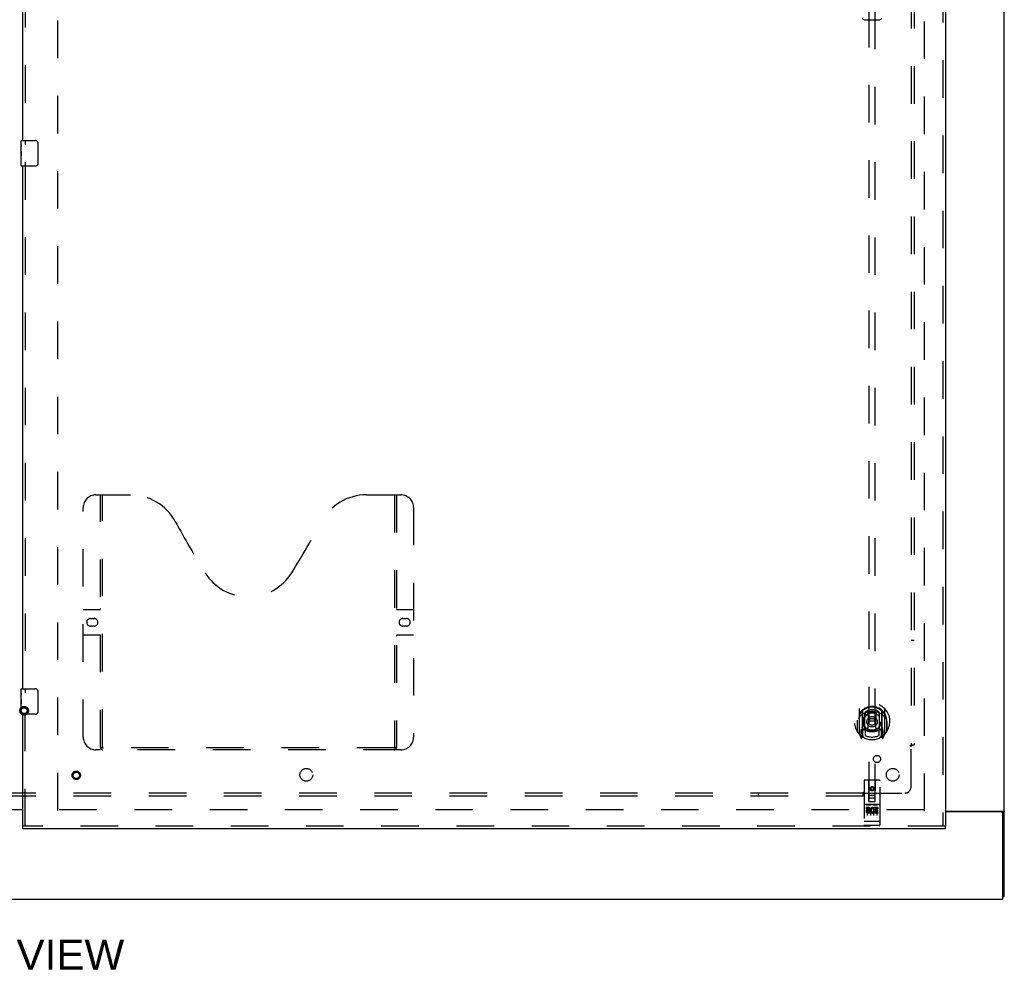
# Model space of a CAD drawing. Header units: inches. Extents: x 0 to 268, y 0 to 174.
# Tile 5 of 77: x 93 to 132, y 46 to 83. Entities that reach past the tile are written whole.
import ezdxf

# ---------------------------------------------------------------- set-up
doc = ezdxf.new("R2010")
doc.units = ezdxf.units.IN
doc.header["$LTSCALE"] = 14.749625
doc.header["$MEASUREMENT"] = 0
doc.linetypes.add('HIDDEN', pattern=[0.2, 0.1, -0.1])
doc.layers.get('0').update_dxf_attribs({"linetype": 'CONTINUOUS'})
for name, color, linetype in [('DEFAULT_2', 8, 'HIDDEN'), ('DIMENSIONS', 7, 'CONTINUOUS'), ('RIGHTHAND_DOOR_ASSEMBLY', 7, 'CONTINUOUS'), ('SUBPANEL', 7, 'CONTINUOUS')]:
    doc.layers.add(name, color=color, linetype=linetype)
doc.styles.get("Standard").update_dxf_attribs({"font": 'arial.ttf'})

msp = doc.modelspace()

# ---------------------------------------------------------------- linework, layer by layer
at = {"color": 3, "linetype": 'Continuous'}
for p, q in [((131.908, 48.511), (131.908, 128.303)), ((92.096, 51.922), (93.408, 51.922)), ((93.408, 51.907), (92.096, 51.907)), ((129.596, 51.855), (131.868, 51.855)), ((131.796, 51.824), (129.596, 51.824)), ((131.856, 48.407), (131.856, 51.764)), ((54.21, 48.407), (131.856, 48.407))]:
    msp.add_line(p, q, dxfattribs=at)
at = {"color": 7, "linetype": 'Continuous'}
for p, q in [((131.804, 51.825), (131.908, 51.825)), ((131.856, 48.511), (131.908, 48.511))]:
    msp.add_line(p, q, dxfattribs=at)
for points in [[(131.786, 51.855), (131.786, 51.854), (131.786, 51.852), (131.786, 51.851), (131.786, 51.849), (131.786, 51.847), (131.787, 51.845), (131.789, 51.844), (131.79, 51.842), (131.791, 51.841), (131.793, 51.839), (131.795, 51.838), (131.796, 51.836), (131.798, 51.835), (131.799, 51.833), (131.801, 51.832), (131.802, 51.83), (131.803, 51.829)], [(131.803, 51.829), (131.804, 51.827), (131.804, 51.826), (131.804, 51.825)]]:
    msp.add_lwpolyline(points, dxfattribs=at)
at = {"color": 3, "linetype": 'Continuous'}
for points in [[(131.868, 51.855), (131.869, 51.854), (131.872, 51.852), (131.874, 51.851), (131.877, 51.849), (131.879, 51.847), (131.882, 51.846), (131.888, 51.843)], [(131.888, 51.843), (131.891, 51.842), (131.894, 51.84), (131.897, 51.839), (131.899, 51.837), (131.901, 51.835), (131.903, 51.834), (131.905, 51.832), (131.906, 51.83), (131.907, 51.829), (131.908, 51.827), (131.908, 51.826), (131.908, 51.825)]]:
    msp.add_lwpolyline(points, dxfattribs=at)
msp.add_arc((131.796, 51.764), 0.06, 0, 90, dxfattribs=at)
at = {"layer": 'DEFAULT_2', "color": 8, "linetype": 'HIDDEN'}
for p, q in [((94.783, 51.886), (94.783, 124.928)), ((128.783, 51.855), (128.783, 124.959)), ((128.769, 51.907), (94.679, 51.907))]:
    msp.add_line(p, q, dxfattribs=at)
for radius in [0.169, 0.124, 0.114]:
    msp.add_circle((93.467, 55.797), radius, dxfattribs=at)
at = {"layer": 'RIGHTHAND_DOOR_ASSEMBLY', "color": 8, "linetype": 'HIDDEN'}
for p, q in [((129.492, 125.553), (129.492, 51.261)), ((93.512, 98.812), (93.512, 78.002)), ((126.596, 86.236), (126.596, 52.235)), ((126.846, 52.235), (126.846, 86.236)), ((93.512, 77.312), (93.512, 56.502)), ((96.282, 64.261), (97.637, 64.261)), ((96.457, 54.351), (96.457, 64.261)), ((96.537, 54.381), (96.537, 64.261)), ((106.887, 64.261), (108.242, 64.261)), ((107.987, 64.261), (107.987, 54.381)), ((108.067, 64.261), (108.067, 54.351)), ((95.782, 54.761), (95.782, 63.761)), ((108.742, 63.761), (108.742, 54.761)), ((95.782, 59.761), (96.417, 59.761)), ((108.107, 59.761), (108.742, 59.761)), ((96.069, 59.411), (96.206, 59.411)), ((96.206, 59.111), (96.069, 59.111)), ((108.319, 59.411), (108.456, 59.411)), ((108.456, 59.111), (108.319, 59.111)), ((96.417, 58.761), (95.782, 58.761)), ((108.742, 58.761), (108.107, 58.761)), ((93.512, 51.261), (93.512, 55.812)), ((126.221, 55.862), (126.221, 54.895)), ((126.338, 55.809), (126.338, 54.792)), ((126.346, 55.784), (126.346, 54.781)), ((126.438, 55.061), (126.438, 55.692)), ((126.446, 55.744), (126.446, 55.641)), ((126.558, 55.718), (126.588, 55.379)), ((126.883, 55.718), (126.853, 55.379)), ((126.996, 55.641), (126.996, 55.744)), ((127.003, 55.692), (127.003, 55.061)), ((127.096, 55.784), (127.096, 54.781)), ((127.103, 55.809), (127.103, 54.792)), ((127.221, 54.895), (127.221, 55.862)), ((126.138, 55.379), (126.153, 55.379)), ((126.138, 55.379), (126.138, 54.99)), ((126.146, 55.425), (126.146, 55.428)), ((126.146, 54.968), (126.146, 55.425)), ((126.558, 55.034), (126.588, 55.379)), ((126.853, 55.379), (126.588, 55.379)), ((126.884, 55.034), (126.853, 55.379)), ((127.303, 55.379), (127.288, 55.379)), ((127.296, 55.425), (127.296, 55.428)), ((127.296, 54.968), (127.296, 55.425)), ((127.303, 55.379), (127.303, 54.99)), ((126.225, 54.884), (126.295, 54.709)), ((126.338, 55.05), (126.278, 55.05)), ((126.278, 55.05), (126.278, 54.9)), ((126.278, 54.9), (126.346, 54.9)), ((126.316, 54.953), (126.287, 54.907)), ((126.416, 54.731), (126.346, 54.84)), ((126.348, 55.013), (126.348, 54.805)), ((126.438, 55.051), (126.366, 55.051)), ((126.434, 55.033), (126.368, 55.033)), ((126.446, 55.08), (126.446, 54.827)), ((126.996, 54.827), (126.996, 55.08)), ((127.076, 55.051), (127.003, 55.051)), ((127.073, 55.033), (127.007, 55.033)), ((127.096, 54.84), (127.026, 54.731)), ((127.093, 54.805), (127.093, 55.013)), ((127.096, 54.9), (127.163, 54.9)), ((127.163, 55.05), (127.103, 55.05)), ((127.155, 54.907), (127.126, 54.953)), ((127.146, 54.709), (127.216, 54.884)), ((127.163, 54.9), (127.163, 55.05)), ((126.317, 54.789), (126.321, 54.786)), ((126.324, 54.712), (126.338, 54.792)), ((127.103, 54.792), (127.118, 54.712)), ((127.124, 54.789), (127.125, 54.789)), ((127.125, 54.789), (127.125, 54.789)), ((127.125, 54.789), (127.125, 54.789)), ((108.242, 54.261), (96.282, 54.261)), ((107.983, 54.341), (96.541, 54.341)), ((126.408, 53.045), (126.408, 51.32)), ((127.003, 53.075), (126.438, 53.075)), ((126.594, 52.235), (126.591, 53.045)), ((126.847, 52.235), (126.851, 53.045)), ((127.033, 51.32), (127.033, 53.045)), ((126.721, 52.807), (126.658, 52.771)), ((126.658, 52.771), (126.668, 52.765)), ((126.658, 52.771), (126.658, 52.699)), ((126.658, 52.699), (126.668, 52.705)), ((126.658, 52.699), (126.721, 52.663)), ((126.721, 52.796), (126.668, 52.765)), ((126.668, 52.765), (126.668, 52.705)), ((126.668, 52.705), (126.721, 52.674)), ((126.783, 52.771), (126.721, 52.807)), ((126.721, 52.807), (126.721, 52.796)), ((126.773, 52.765), (126.721, 52.796)), ((126.721, 52.674), (126.773, 52.705)), ((126.721, 52.663), (126.783, 52.699)), ((126.721, 52.663), (126.721, 52.674)), ((126.783, 52.771), (126.773, 52.765)), ((126.773, 52.705), (126.773, 52.765)), ((126.783, 52.699), (126.773, 52.705)), ((126.783, 52.699), (126.783, 52.771)), ((126.593, 52.485), (126.848, 52.485)), ((126.594, 52.235), (126.596, 52.235)), ((126.596, 52.235), (126.846, 52.235)), ((126.806, 52.36), (126.636, 52.36)), ((126.846, 52.235), (126.847, 52.235)), ((127.003, 52.118), (126.438, 52.118)), ((126.576, 51.996), (126.484, 51.996)), ((126.484, 51.996), (126.484, 51.953)), ((126.576, 51.953), (126.484, 51.953)), ((126.51, 52.102), (126.682, 52.102)), ((126.533, 51.987), (126.533, 51.681)), ((126.58, 51.91), (126.534, 51.91)), ((126.576, 51.869), (126.548, 51.869)), ((126.64, 51.825), (126.548, 51.825)), ((126.64, 51.782), (126.548, 51.782)), ((126.64, 51.825), (126.64, 51.782)), ((126.658, 51.987), (126.658, 51.681)), ((126.76, 52.102), (126.932, 52.102)), ((126.772, 51.831), (126.789, 51.791)), ((126.783, 51.987), (126.783, 51.681)), ((126.797, 51.96), (126.784, 51.941)), ((126.793, 51.985), (126.797, 51.983)), ((126.953, 51.996), (126.797, 51.996)), ((126.797, 51.996), (126.797, 51.983)), ((126.797, 51.96), (126.797, 51.782)), ((126.953, 51.782), (126.797, 51.782)), ((126.953, 51.953), (126.839, 51.953)), ((126.839, 51.953), (126.839, 51.91)), ((126.931, 51.91), (126.839, 51.91)), ((126.931, 51.867), (126.839, 51.867)), ((126.839, 51.867), (126.839, 51.825)), ((126.953, 51.825), (126.839, 51.825)), ((126.908, 51.987), (126.908, 51.681)), ((126.931, 51.91), (126.931, 51.867)), ((126.953, 51.996), (126.953, 51.953)), ((126.953, 51.825), (126.953, 51.782)), ((126.426, 51.448), (126.425, 51.448)), ((126.427, 51.448), (126.426, 51.448)), ((126.426, 51.448), (126.426, 51.448)), ((126.428, 51.448), (126.427, 51.448)), ((126.429, 51.448), (126.428, 51.448)), ((126.43, 51.448), (126.429, 51.448)), ((126.431, 51.448), (126.43, 51.448)), ((126.43, 51.448), (126.43, 51.448)), ((126.432, 51.448), (126.431, 51.448)), ((126.433, 51.448), (126.432, 51.448)), ((126.434, 51.448), (126.433, 51.448)), ((126.435, 51.448), (126.434, 51.448)), ((126.436, 51.448), (126.435, 51.448)), ((126.435, 51.448), (126.435, 51.448)), ((126.437, 51.448), (126.436, 51.448)), ((126.438, 51.448), (126.437, 51.448)), ((127.003, 51.448), (126.438, 51.448)), ((127.003, 51.448), (127.004, 51.448)), ((127.004, 51.448), (127.005, 51.448)), ((127.005, 51.448), (127.006, 51.448)), ((127.006, 51.448), (127.007, 51.448)), ((127.007, 51.448), (127.008, 51.448)), ((127.007, 51.448), (127.007, 51.448)), ((127.008, 51.448), (127.009, 51.448)), ((127.009, 51.448), (127.01, 51.448)), ((127.01, 51.448), (127.011, 51.448)), ((127.011, 51.448), (127.012, 51.448)), ((127.012, 51.448), (127.013, 51.448)), ((127.012, 51.448), (127.012, 51.448)), ((127.014, 51.448), (127.015, 51.448)), ((127.015, 51.448), (127.016, 51.448)), ((127.016, 51.448), (127.017, 51.448)), ((127.017, 51.448), (127.017, 51.449)), ((129.596, 51.261), (93.408, 51.261)), ((127.003, 51.29), (126.438, 51.29))]:
    msp.add_line(p, q, dxfattribs=at)
at = {"layer": 'RIGHTHAND_DOOR_ASSEMBLY', "color": 3, "linetype": 'Continuous'}
for p, q in [((129.596, 125.553), (129.596, 51.261)), ((93.408, 78.157), (93.408, 98.657)), ((93.408, 56.657), (93.408, 77.157)), ((93.408, 51.261), (93.408, 55.657)), ((129.596, 51.157), (93.408, 51.157))]:
    msp.add_line(p, q, dxfattribs=at)
at = {"layer": 'RIGHTHAND_DOOR_ASSEMBLY', "color": 7, "linetype": 'Continuous'}
for p, q in [((126.421, 82.895), (127.021, 82.895)), ((93.348, 77.997), (93.348, 78.142)), ((93.363, 78.157), (93.903, 78.157)), ((94.003, 78.057), (94.003, 77.257)), ((93.348, 77.739), (93.348, 77.996)), ((93.354, 77.94), (93.348, 77.94)), ((93.348, 77.772), (93.355, 77.772)), ((93.348, 77.172), (93.348, 77.736)), ((93.35, 77.709), (93.348, 77.709)), ((93.355, 77.772), (93.355, 77.909)), ((93.348, 77.578), (93.354, 77.578)), ((93.348, 77.542), (93.355, 77.542)), ((93.348, 77.479), (93.355, 77.479)), ((93.348, 77.311), (93.355, 77.311)), ((93.355, 77.311), (93.355, 77.542)), ((93.903, 77.157), (93.363, 77.157)), ((93.348, 56.497), (93.348, 56.642)), ((93.348, 56.239), (93.348, 56.496)), ((93.354, 56.44), (93.348, 56.44)), ((93.355, 56.272), (93.355, 56.409)), ((93.363, 56.657), (93.903, 56.657)), ((94.003, 56.557), (94.003, 55.757)), ((93.348, 56.272), (93.355, 56.272)), ((93.348, 55.672), (93.348, 56.236)), ((93.35, 56.209), (93.348, 56.209)), ((93.348, 56.078), (93.354, 56.078)), ((93.348, 56.042), (93.355, 56.042)), ((93.355, 55.811), (93.355, 56.042)), ((93.348, 55.979), (93.355, 55.979)), ((93.348, 55.811), (93.355, 55.811)), ((93.903, 55.657), (93.363, 55.657)), ((93.408, 51.157), (93.408, 51.261)), ((129.596, 51.157), (129.596, 51.261))]:
    msp.add_line(p, q, dxfattribs=at)
for points in [[(93.997, 78.093), (93.999, 78.088), (94, 78.082), (94.001, 78.076), (94.002, 78.07), (94.003, 78.063), (94.003, 78.057)], [(93.348, 77.996), (93.348, 77.993), (93.349, 77.988), (93.349, 77.983), (93.351, 77.97)], [(93.348, 77.739), (93.348, 77.731), (93.349, 77.722), (93.35, 77.711)], [(93.35, 77.711), (93.353, 77.678), (93.353, 77.666), (93.354, 77.653), (93.355, 77.641), (93.355, 77.628), (93.355, 77.615), (93.355, 77.602), (93.355, 77.59), (93.354, 77.577), (93.353, 77.565), (93.353, 77.553)], [(93.351, 77.97), (93.352, 77.962), (93.353, 77.954), (93.354, 77.945)], [(93.354, 77.945), (93.354, 77.936), (93.355, 77.927), (93.355, 77.918), (93.355, 77.909)], [(94.003, 77.257), (94.003, 77.251), (94.002, 77.245), (94.001, 77.239), (94, 77.233), (93.999, 77.227), (93.997, 77.221)], [(93.348, 56.496), (93.348, 56.493), (93.349, 56.488), (93.349, 56.483), (93.351, 56.47)], [(93.351, 56.47), (93.352, 56.462), (93.353, 56.454), (93.354, 56.445)], [(93.354, 56.445), (93.354, 56.436), (93.355, 56.427), (93.355, 56.418), (93.355, 56.409)], [(93.997, 56.593), (93.999, 56.588), (94, 56.582), (94.001, 56.576), (94.002, 56.57), (94.003, 56.563), (94.003, 56.557)], [(93.348, 56.239), (93.348, 56.231), (93.349, 56.222), (93.35, 56.211)], [(93.35, 56.211), (93.353, 56.178), (93.353, 56.166), (93.354, 56.153), (93.355, 56.141), (93.355, 56.128), (93.355, 56.115), (93.355, 56.102), (93.355, 56.09), (93.354, 56.077), (93.353, 56.065), (93.353, 56.053)], [(94.003, 55.757), (94.003, 55.751), (94.002, 55.745), (94.001, 55.739), (94, 55.733), (93.999, 55.727), (93.997, 55.721)]]:
    msp.add_lwpolyline(points, dxfattribs=at)
at = {"layer": 'RIGHTHAND_DOOR_ASSEMBLY', "color": 8, "linetype": 'HIDDEN'}
for points in [[(126.533, 55.735), (126.538, 55.737), (126.544, 55.738), (126.549, 55.74), (126.555, 55.741), (126.56, 55.742), (126.565, 55.744), (126.571, 55.745), (126.576, 55.746), (126.582, 55.747), (126.587, 55.748), (126.593, 55.749), (126.598, 55.75), (126.604, 55.751), (126.609, 55.752), (126.615, 55.753), (126.62, 55.754), (126.626, 55.755), (126.631, 55.755), (126.637, 55.756), (126.643, 55.757), (126.648, 55.757), (126.654, 55.758), (126.659, 55.758), (126.665, 55.759), (126.67, 55.759), (126.676, 55.76), (126.682, 55.76), (126.687, 55.76), (126.693, 55.761), (126.698, 55.761), (126.704, 55.761), (126.71, 55.761), (126.715, 55.761), (126.721, 55.761), (126.726, 55.761), (126.732, 55.761), (126.738, 55.761), (126.743, 55.761), (126.749, 55.761), (126.754, 55.76), (126.76, 55.76), (126.766, 55.76), (126.771, 55.759), (126.777, 55.759), (126.782, 55.758), (126.788, 55.758), (126.793, 55.757), (126.799, 55.757), (126.805, 55.756), (126.81, 55.755), (126.816, 55.755), (126.821, 55.754), (126.827, 55.753), (126.832, 55.752), (126.838, 55.751), (126.843, 55.75), (126.849, 55.749), (126.854, 55.748), (126.86, 55.747), (126.865, 55.746), (126.871, 55.745), (126.876, 55.744), (126.882, 55.742), (126.887, 55.741), (126.893, 55.74), (126.898, 55.738), (126.903, 55.737), (126.909, 55.735)], [(126.266, 55.594), (126.265, 55.592), (126.263, 55.591), (126.262, 55.59), (126.26, 55.588), (126.259, 55.587), (126.257, 55.585), (126.255, 55.583), (126.254, 55.582), (126.252, 55.58), (126.25, 55.578), (126.248, 55.576), (126.246, 55.574), (126.244, 55.572), (126.243, 55.57), (126.241, 55.567), (126.239, 55.565), (126.236, 55.563), (126.234, 55.56), (126.232, 55.557), (126.23, 55.555), (126.228, 55.552), (126.226, 55.549), (126.223, 55.546), (126.221, 55.543), (126.219, 55.539), (126.216, 55.536), (126.214, 55.532), (126.211, 55.528), (126.208, 55.525), (126.206, 55.52), (126.203, 55.516), (126.2, 55.512), (126.197, 55.507), (126.194, 55.502), (126.191, 55.497), (126.188, 55.492)], [(127.253, 55.492), (127.25, 55.497), (127.247, 55.502), (127.244, 55.507), (127.241, 55.512), (127.239, 55.516), (127.236, 55.52), (127.233, 55.525), (127.23, 55.528), (127.228, 55.532), (127.225, 55.536), (127.223, 55.539), (127.221, 55.543), (127.218, 55.546), (127.216, 55.549), (127.214, 55.552), (127.212, 55.555), (127.209, 55.557), (127.207, 55.56), (127.205, 55.563), (127.203, 55.565), (127.201, 55.567), (127.199, 55.57), (127.197, 55.572), (127.195, 55.574), (127.193, 55.576), (127.192, 55.578), (127.19, 55.58), (127.188, 55.582), (127.186, 55.583), (127.185, 55.585), (127.183, 55.587), (127.181, 55.588), (127.18, 55.59), (127.178, 55.591), (127.177, 55.592), (127.175, 55.594)], [(96.447, 54.381), (96.463, 54.37), (96.479, 54.361), (96.495, 54.353), (96.511, 54.346), (96.526, 54.343), (96.541, 54.341)], [(107.983, 54.341), (107.999, 54.343), (108.014, 54.346), (108.029, 54.353), (108.045, 54.361), (108.061, 54.37), (108.077, 54.381)], [(126.503, 52.1), (126.503, 52.101), (126.503, 52.101), (126.504, 52.101), (126.504, 52.101), (126.504, 52.101), (126.504, 52.101), (126.504, 52.101), (126.504, 52.101), (126.504, 52.101), (126.504, 52.101), (126.504, 52.101), (126.504, 52.101), (126.505, 52.101), (126.505, 52.101), (126.505, 52.101), (126.505, 52.101), (126.505, 52.101), (126.505, 52.101), (126.505, 52.101), (126.505, 52.101), (126.506, 52.101), (126.506, 52.101), (126.506, 52.101), (126.506, 52.101), (126.506, 52.101), (126.506, 52.101), (126.506, 52.101), (126.507, 52.101), (126.507, 52.101), (126.507, 52.101), (126.507, 52.102), (126.507, 52.102), (126.507, 52.102), (126.508, 52.102), (126.508, 52.102), (126.508, 52.102), (126.508, 52.102), (126.508, 52.102), (126.508, 52.102), (126.509, 52.102), (126.509, 52.102), (126.509, 52.102), (126.509, 52.102), (126.509, 52.102), (126.51, 52.102)], [(126.682, 52.102), (126.682, 52.102), (126.682, 52.102), (126.682, 52.102), (126.683, 52.102), (126.683, 52.102), (126.683, 52.102), (126.683, 52.102), (126.683, 52.102), (126.684, 52.102), (126.684, 52.102), (126.684, 52.102), (126.684, 52.102), (126.684, 52.102), (126.684, 52.102), (126.685, 52.102), (126.685, 52.101), (126.685, 52.101), (126.685, 52.101), (126.685, 52.101), (126.685, 52.101), (126.685, 52.101), (126.686, 52.101), (126.686, 52.101), (126.686, 52.101), (126.686, 52.101), (126.686, 52.101), (126.686, 52.101), (126.686, 52.101), (126.687, 52.101), (126.687, 52.101), (126.687, 52.101), (126.687, 52.101), (126.687, 52.101), (126.687, 52.101), (126.687, 52.101), (126.687, 52.101), (126.687, 52.101), (126.688, 52.101), (126.688, 52.101), (126.688, 52.101), (126.688, 52.101), (126.688, 52.101), (126.688, 52.101), (126.688, 52.101), (126.688, 52.101), (126.688, 52.1)], [(126.753, 52.1), (126.753, 52.101), (126.753, 52.101), (126.754, 52.101), (126.754, 52.101), (126.754, 52.101), (126.754, 52.101), (126.754, 52.101), (126.754, 52.101), (126.754, 52.101), (126.754, 52.101), (126.754, 52.101), (126.754, 52.101), (126.755, 52.101), (126.755, 52.101), (126.755, 52.101), (126.755, 52.101), (126.755, 52.101), (126.755, 52.101), (126.755, 52.101), (126.755, 52.101), (126.756, 52.101), (126.756, 52.101), (126.756, 52.101), (126.756, 52.101), (126.756, 52.101), (126.756, 52.101), (126.756, 52.101), (126.757, 52.101), (126.757, 52.101), (126.757, 52.101), (126.757, 52.102), (126.757, 52.102), (126.757, 52.102), (126.758, 52.102), (126.758, 52.102), (126.758, 52.102), (126.758, 52.102), (126.758, 52.102), (126.758, 52.102), (126.759, 52.102), (126.759, 52.102), (126.759, 52.102), (126.759, 52.102), (126.759, 52.102), (126.76, 52.102)], [(126.932, 52.102), (126.932, 52.102), (126.932, 52.102), (126.932, 52.102), (126.933, 52.102), (126.933, 52.102), (126.933, 52.102), (126.933, 52.102), (126.933, 52.102), (126.934, 52.102), (126.934, 52.102), (126.934, 52.102), (126.934, 52.102), (126.934, 52.102), (126.934, 52.102), (126.935, 52.102), (126.935, 52.101), (126.935, 52.101), (126.935, 52.101), (126.935, 52.101), (126.935, 52.101), (126.935, 52.101), (126.936, 52.101), (126.936, 52.101), (126.936, 52.101), (126.936, 52.101), (126.936, 52.101), (126.936, 52.101), (126.936, 52.101), (126.937, 52.101), (126.937, 52.101), (126.937, 52.101), (126.937, 52.101), (126.937, 52.101), (126.937, 52.101), (126.937, 52.101), (126.937, 52.101), (126.937, 52.101), (126.938, 52.101), (126.938, 52.101), (126.938, 52.101), (126.938, 52.101), (126.938, 52.101), (126.938, 52.101), (126.938, 52.101), (126.938, 52.101), (126.938, 52.1)], [(126.425, 51.448), (126.424, 51.449), (126.424, 51.449), (126.423, 51.449), (126.423, 51.449), (126.423, 51.449), (126.422, 51.449), (126.422, 51.449), (126.422, 51.449), (126.421, 51.449), (126.421, 51.449), (126.421, 51.449), (126.42, 51.449), (126.42, 51.449), (126.42, 51.449), (126.419, 51.449), (126.419, 51.449), (126.419, 51.449), (126.418, 51.45), (126.418, 51.45), (126.418, 51.45), (126.417, 51.45), (126.417, 51.45), (126.417, 51.45), (126.416, 51.45), (126.416, 51.45), (126.416, 51.45), (126.416, 51.45), (126.415, 51.45), (126.415, 51.45), (126.415, 51.45), (126.415, 51.451), (126.414, 51.451), (126.414, 51.451), (126.414, 51.451), (126.414, 51.451), (126.413, 51.451), (126.413, 51.451), (126.413, 51.451), (126.413, 51.451), (126.412, 51.451), (126.412, 51.451), (126.412, 51.452), (126.412, 51.452), (126.412, 51.452), (126.411, 51.452), (126.411, 51.452), (126.411, 51.452), (126.411, 51.452), (126.411, 51.452), (126.411, 51.452), (126.41, 51.452), (126.41, 51.452), (126.41, 51.453), (126.41, 51.453), (126.41, 51.453), (126.41, 51.453), (126.41, 51.453), (126.409, 51.453), (126.409, 51.453), (126.409, 51.453), (126.409, 51.453), (126.409, 51.453), (126.409, 51.454), (126.409, 51.454), (126.409, 51.454), (126.409, 51.454), (126.409, 51.454), (126.409, 51.454), (126.409, 51.454), (126.408, 51.454), (126.408, 51.454), (126.408, 51.454), (126.408, 51.455), (126.408, 51.455), (126.408, 51.455), (126.408, 51.455), (126.408, 51.455), (126.408, 51.455)], [(127.013, 51.448), (127.014, 51.448), (127.014, 51.448)], [(127.017, 51.449), (127.018, 51.449), (127.018, 51.449), (127.019, 51.449), (127.019, 51.449), (127.019, 51.449), (127.02, 51.449), (127.02, 51.449), (127.02, 51.449), (127.021, 51.449), (127.021, 51.449), (127.021, 51.449), (127.022, 51.449), (127.022, 51.449), (127.022, 51.449), (127.023, 51.449), (127.023, 51.449), (127.023, 51.45), (127.024, 51.45), (127.024, 51.45), (127.024, 51.45), (127.025, 51.45), (127.025, 51.45), (127.025, 51.45), (127.025, 51.45), (127.026, 51.45), (127.026, 51.45), (127.026, 51.45), (127.026, 51.45), (127.027, 51.45), (127.027, 51.451), (127.027, 51.451), (127.028, 51.451), (127.028, 51.451), (127.028, 51.451), (127.028, 51.451), (127.028, 51.451), (127.029, 51.451), (127.029, 51.451), (127.029, 51.451), (127.029, 51.451), (127.03, 51.452), (127.03, 51.452), (127.03, 51.452), (127.03, 51.452), (127.03, 51.452), (127.031, 51.452), (127.031, 51.452), (127.031, 51.452), (127.031, 51.452), (127.031, 51.452), (127.031, 51.452), (127.031, 51.453), (127.032, 51.453), (127.032, 51.453), (127.032, 51.453), (127.032, 51.453), (127.032, 51.453), (127.032, 51.453), (127.032, 51.453), (127.032, 51.453), (127.033, 51.453), (127.033, 51.454), (127.033, 51.454), (127.033, 51.454), (127.033, 51.454), (127.033, 51.454), (127.033, 51.454), (127.033, 51.454), (127.033, 51.454), (127.033, 51.454), (127.033, 51.454), (127.033, 51.455), (127.033, 51.455), (127.033, 51.455), (127.033, 51.455), (127.033, 51.455), (127.033, 51.455)]]:
    msp.add_lwpolyline(points, dxfattribs=at)
for centre, radius in [((126.721, 55.361), 0.35), ((126.721, 55.361), 0.335), ((126.721, 55.361), 0.205), ((126.721, 55.361), 0.133), ((95.512, 53.261), 0.164), ((95.512, 53.261), 0.124), ((126.721, 52.735), 0.085), ((126.721, 52.735), 0.0845)]:
    msp.add_circle(centre, radius, dxfattribs=at)
at = {"layer": 'RIGHTHAND_DOOR_ASSEMBLY', "color": 7, "linetype": 'Continuous'}
for centre, radius, start, end in [((126.421, 82.974), 0.0787, 181, 270), ((127.021, 82.974), 0.0787, 270, 359), ((93.363, 78.142), 0.015, 90, 180), ((93.903, 78.057), 0.1, 21.1999, 90), ((93.363, 77.172), 0.015, 180, 270), ((93.903, 77.257), 0.1, 270, 338.7946), ((93.363, 56.642), 0.015, 90, 180), ((93.903, 56.557), 0.1, 21.1999, 90), ((93.363, 55.672), 0.015, 180, 270), ((93.903, 55.757), 0.1, 270, 338.7946)]:
    msp.add_arc(centre, radius, start, end, dxfattribs=at)
at = {"layer": 'RIGHTHAND_DOOR_ASSEMBLY', "color": 8, "linetype": 'HIDDEN'}
for centre, radius, start, end in [((96.282, 63.761), 0.5, 90, 180), ((97.637, 62.261), 2, 28.4813, 90), ((106.887, 62.261), 2, 90, 151.5187), ((108.242, 63.761), 0.5, 0, 90), ((133.945, 81.959), 39.307, 208.4813, 211.8705), ((70.579, 81.959), 39.307, 328.1295, 331.5187), ((102.262, 62.261), 2, 211.8705, 328.1295), ((96.417, 59.801), 0.04, 270, 360), ((108.107, 59.801), 0.04, 180, 270), ((96.069, 59.261), 0.15, 90, 270), ((96.206, 59.261), 0.15, 270, 90), ((108.319, 59.261), 0.15, 90, 270), ((108.456, 59.261), 0.15, 270, 90), ((96.417, 58.721), 0.04, 0, 90), ((108.107, 58.721), 0.04, 90, 180), ((126.721, 55.379), 0.7, 305.5126, 234.4874), ((126.721, 55.376), 0.583, 0.2464, 179.7536), ((126.721, 55.351), 0.58, 7.6622, 172.3378), ((126.236, 55.862), 0.015, 135.0748, 180), ((126.721, 55.061), 0.7, 49.529, 130.471), ((126.353, 55.809), 0.015, 130.3587, 180), ((126.366, 55.784), 0.02, 129.3378, 179.9984), ((126.453, 55.692), 0.015, 112.9863, 180), ((126.721, 55.351), 0.48, 55.0461, 124.9539), ((126.476, 55.641), 0.03, 180, 311.1261), ((126.721, 55.361), 0.343, 48.8739, 131.1261), ((126.538, 55.716), 0.02, 5.0796, 105.5752), ((126.903, 55.716), 0.02, 74.4248, 174.9204), ((126.966, 55.641), 0.03, 228.8739, 360), ((126.988, 55.692), 0.015, 0, 67.0137), ((127.076, 55.784), 0.02, 0, 50.6594), ((127.088, 55.809), 0.015, 0, 49.6413), ((127.206, 55.862), 0.015, 0, 44.9252), ((126.166, 55.425), 0.02, 172.3378, 180), ((127.276, 55.425), 0.02, 0, 7.6622), ((126.166, 54.968), 0.02, 180, 215.2961), ((126.721, 55.361), 0.7, 215.2961, 324.7039), ((126.236, 54.895), 0.015, 180, 224.9252), ((126.291, 54.905), 0.005, 147.3208, 270), ((126.721, 55.691), 0.7, 233.2319, 306.7681), ((126.158, 55.055), 0.188, 327.3208, 360), ((126.366, 55.031), 0.02, 90, 180), ((126.368, 55.013), 0.02, 90, 180), ((126.434, 55.013), 0.02, 66.536, 90), ((126.453, 55.061), 0.015, 180, 247.0137), ((126.721, 55.673), 0.7, 246.536, 293.464), ((126.476, 55.08), 0.03, 48.8739, 180), ((126.721, 55.361), 0.343, 228.8739, 311.1261), ((126.538, 55.036), 0.02, 254.3869, 354.9204), ((126.904, 55.036), 0.02, 185.0796, 285.6131), ((126.966, 55.08), 0.03, 0, 131.1261), ((126.988, 55.061), 0.015, 292.9863, 360), ((127.007, 55.013), 0.02, 90, 113.464), ((127.073, 55.013), 0.02, 0, 90), ((127.076, 55.031), 0.02, 0, 90), ((127.284, 55.055), 0.188, 180, 212.6792), ((127.151, 54.905), 0.005, 270, 32.6792), ((127.206, 54.895), 0.015, 315.0748, 360), ((127.276, 54.968), 0.02, 324.7039, 360), ((96.282, 54.761), 0.5, 180, 270), ((108.242, 54.761), 0.5, 270, 360), ((126.309, 54.714), 0.015, 201.8041, 350), ((126.326, 54.825), 0.02, 234.4874, 360), ((126.328, 54.805), 0.02, 234.7457, 360), ((126.366, 54.781), 0.02, 180, 238.5295), ((126.721, 55.361), 0.6, 242.7204, 297.2796), ((127.076, 54.781), 0.02, 301.4688, 359.9992), ((127.113, 54.805), 0.02, 180, 305.2543), ((127.116, 54.825), 0.02, 180, 305.5126), ((127.132, 54.714), 0.015, 190, 338.1959), ((96.547, 54.351), 0.09, 180, 270), ((96.577, 54.381), 0.04, 180, 270), ((107.947, 54.381), 0.04, 270, 360), ((107.977, 54.351), 0.09, 270, 360), ((126.438, 53.045), 0.03, 90, 180), ((126.561, 53.045), 0.03, 0, 90), ((126.881, 53.045), 0.03, 90, 180), ((127.003, 53.045), 0.03, 0, 90), ((126.438, 52.148), 0.03, 180, 270), ((126.636, 52.32), 0.04, 90, 180), ((126.636, 52.275), 0.04, 180, 270), ((126.806, 52.32), 0.04, 0, 90), ((126.806, 52.275), 0.04, 270, 360), ((127.003, 52.148), 0.03, 270, 360), ((126.548, 51.847), 0.0644, 102.2995, 270.0775), ((126.548, 51.847), 0.0219, 89.9011, 270), ((126.576, 51.932), 0.0635, 270, 90), ((126.576, 51.931), 0.0219, 280.307, 90), ((126.747, 51.889), 0.107, 64.2636, 293.4027), ((126.747, 51.889), 0.0639, 54.8895, 293.4026), ((126.438, 51.32), 0.03, 180, 270), ((127.003, 51.32), 0.03, 270, 360)]:
    msp.add_arc(centre, radius, start, end, dxfattribs=at)
at = {"layer": 'RIGHTHAND_DOOR_ASSEMBLY', "color": 7, "linetype": 'Continuous'}
for centre in [(93.611, 77.573), (93.611, 56.073)]:
    msp.add_ellipse(centre, major_axis=(0.263, 0), ratio=0.432808, start_param=3.141593, end_param=3.321581, dxfattribs=at)
at = {"layer": 'SUBPANEL', "color": 8, "linetype": 'HIDDEN'}
for p, q in [((128.252, 122.376), (128.252, 54.438)), ((128.377, 122.376), (128.377, 54.438)), ((128.252, 58.563), (128.377, 58.563)), ((128.211, 54.438), (128.291, 54.438)), ((128.252, 52.813), (128.252, 54.403)), ((128.377, 54.438), (128.291, 54.438)), ((126.377, 52.563), (59.69, 52.563)), ((122.252, 52.563), (122.252, 52.438)), ((126.377, 52.525), (126.377, 52.604)), ((126.377, 52.438), (126.377, 52.525)), ((126.394, 52.545), (126.401, 52.552)), ((126.412, 52.563), (128.002, 52.563)), ((126.377, 52.438), (59.69, 52.438))]:
    msp.add_line(p, q, dxfattribs=at)
for points in [[(128.211, 54.438), (128.212, 54.436), (128.213, 54.435), (128.214, 54.433), (128.215, 54.431), (128.216, 54.429), (128.217, 54.428), (128.219, 54.426), (128.221, 54.424), (128.223, 54.423), (128.224, 54.421), (128.226, 54.42), (128.229, 54.419), (128.231, 54.417), (128.233, 54.416)], [(128.233, 54.416), (128.238, 54.413), (128.241, 54.411), (128.243, 54.409), (128.246, 54.408), (128.248, 54.406), (128.25, 54.405), (128.252, 54.403)], [(128.266, 54.416), (128.264, 54.414), (128.262, 54.412), (128.26, 54.41), (128.258, 54.408), (128.256, 54.406), (128.254, 54.405), (128.252, 54.403)], [(128.291, 54.438), (128.288, 54.437), (128.286, 54.435), (128.284, 54.433), (128.281, 54.431), (128.279, 54.43), (128.278, 54.428), (128.276, 54.426), (128.274, 54.425), (128.272, 54.423), (128.271, 54.421), (128.266, 54.416)], [(126.377, 52.604), (126.379, 52.604), (126.381, 52.603), (126.383, 52.602), (126.384, 52.601), (126.386, 52.599), (126.388, 52.598), (126.389, 52.596), (126.391, 52.595), (126.393, 52.593), (126.394, 52.591), (126.395, 52.589), (126.397, 52.587), (126.398, 52.585), (126.4, 52.582), (126.403, 52.577)], [(126.377, 52.525), (126.379, 52.527), (126.381, 52.53), (126.382, 52.532), (126.384, 52.534), (126.386, 52.536), (126.387, 52.538), (126.389, 52.54), (126.391, 52.541), (126.392, 52.543), (126.394, 52.545)], [(126.401, 52.552), (126.403, 52.554), (126.405, 52.556), (126.407, 52.558), (126.409, 52.56), (126.411, 52.562), (126.412, 52.563)], [(126.403, 52.577), (126.404, 52.575), (126.406, 52.572), (126.408, 52.57), (126.409, 52.567), (126.411, 52.565), (126.412, 52.563)]]:
    msp.add_lwpolyline(points, dxfattribs=at)
for centre, radius in [((126.915, 53.901), 0.141), ((104.533, 53.282), 0.25), ((127.533, 53.282), 0.25)]:
    msp.add_circle(centre, radius, dxfattribs=at)
msp.add_arc((128.002, 52.813), 0.25, 270, 360, dxfattribs=at)

# ---------------------------------------------------------------- texts
at = {"layer": 'DIMENSIONS', "color": 2, "linetype": 'Continuous', "insert": (92.205, 46.818), "char_height": 1.1831, "width": 10.35344, "attachment_point": 2, "line_spacing_factor": 0.9}
msp.add_mtext('FRONT VIEW', dxfattribs=at)

doc.saveas('drawing.dxf')
